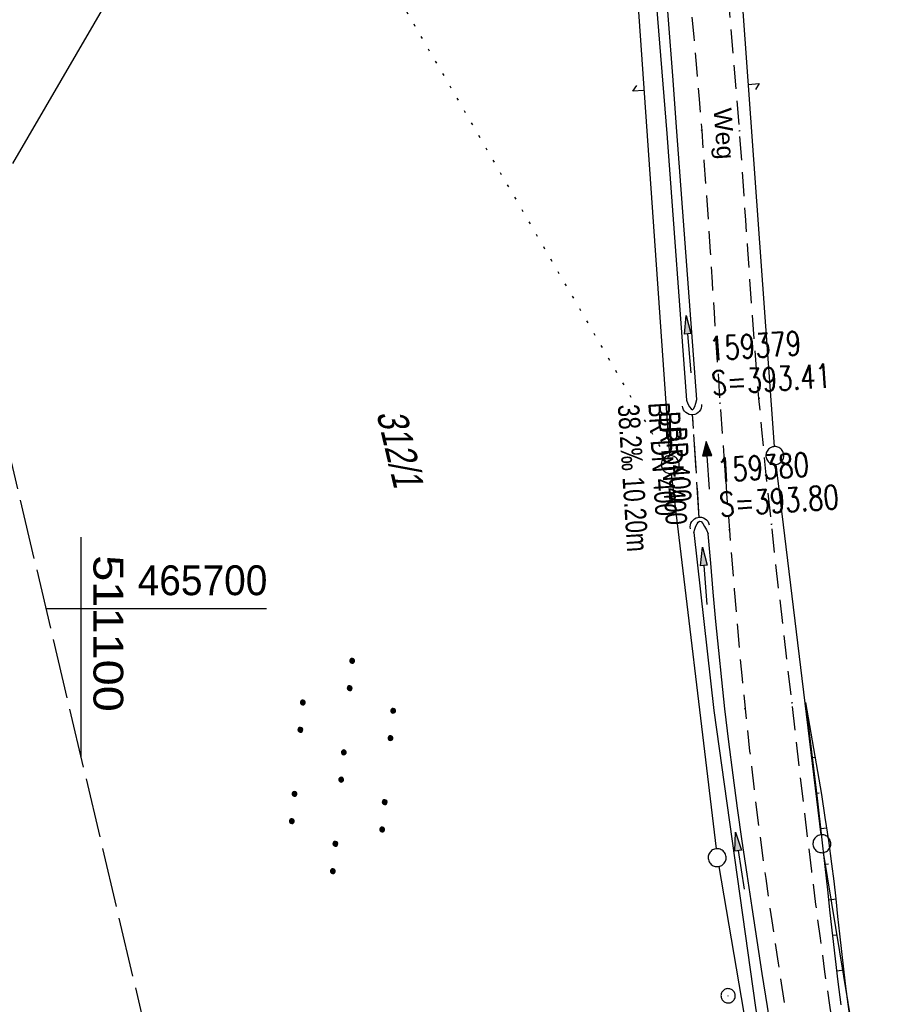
# Model space of a CAD drawing. Extents: x 510974 to 511465, y 465323 to 466289.
# Tile 14 of 43: x 511095 to 511168, y 465667 to 465749. Entities that reach past the tile are written whole.
import ezdxf

# ---------------------------------------------------------------- set-up
doc = ezdxf.new("R2010")
doc.units = 0
doc.header["$LTSCALE"] = 10
doc.header["$MEASUREMENT"] = 0
for name, pattern in [('AUSGEZOGEN', [0]), ('LT00', [0]), ('LT11', [0.3, 0.2, -0.1]), ('LT12', [0.4, 0.3, -0.1]), ('LT14', [0.6, 0.5, -0.1]), ('PUNKTX2_STR', [0.6, 0.1, -0.5]), ('STRICHLINIE2', [0.375, 0.25, -0.125])]:
    doc.linetypes.add(name, pattern=pattern)
doc.layers.get('0').update_dxf_attribs({"linetype": 'LT00'})
for name, color, linetype in [('--EK_FBR', 1, 'LT00'), ('--EK_Halt-Pfeil', 4, 'LT00'), ('--EK_Haltung', 7, 'STRICHLINIE2'), ('--EK_Haltung-Text', 140, 'LT00'), ('--EK_Schacht-Text', 5, 'LT00'), ('--EL_Halt-Pfeil', 4, 'LT00'), ('--EL_Haltung', 182, 'STRICHLINIE2'), ('--EL_Haltung-Text', 182, 'LT00'), ('DFK_FLUR_NR', 250, 'LT00'), ('DFK_GZPKT', 250, 'LT00'), ('DFK_KATASTER', 250, 'LT00'), ('DFK_NUTZUNG', 250, 'LT00'), ('DFK_NUTZUNGSGRENZE', 70, 'PUNKTX2_STR'), ('DFK_TOPO-SYM', 252, 'LT00'), ('DFK_VERMPKT', 252, 'LT00'), ('DL', 182, 'LT12'), ('DL_PFEIL', 201, 'LT00'), ('DL_TEXT', 182, 'LT00'), ('FELDWEG_TEXT', 1, 'Continuous'), ('PFEIL', 140, 'AUSGEZOGEN'), ('V102_BOESCH', 250, 'LT00'), ('V102_BOSCHUNG', 250, 'LT00'), ('V102_FELDWEG', 250, 'LT11'), ('V102_GRABEN', 250, 'LT00'), ('V102_RASTER', 250, 'LT00'), ('V102_UK_DURCH', 182, 'LT00')]:
    doc.layers.add(name, color=color, linetype=linetype)
doc.layers.add('-BLATT_102-RAND', color=7, linetype='LT14', plot=False)
doc.styles.add('Beschrift', font='ARIAL.TTF')
doc.styles.add('Haltungsbeschriftung', font='ARIAL.TTF', dxfattribs={"width": 0.75})
doc.styles.add('schachtbeschriftung', font='romans.shx', dxfattribs={"width": 0.75, "height": 2})
doc.styles.get("Standard").update_dxf_attribs({"font": 'ARIAL.TTF'})

# ---------------------------------------------------------------- blocks, each defined once
blk = doc.blocks.new('SYMB7050')
at = {"color": 0, "linetype": 'ByBlock'}
blk.add_lwpolyline([(0, 0), (0, 0.093), (0.046, 0.058)], dxfattribs=at)
blk = doc.blocks.new('SYMB7010')
at = {"color": 0, "linetype": 'ByBlock'}
for points in [[(-0.031408, 0.499213), (-0.093728, 0.49134), (-0.15457, 0.475719), (-0.212975, 0.452595), (-0.268021, 0.422333), (-0.31884, 0.385411), (-0.36463, 0.342411), (-0.40467, 0.29401), (-0.438329, 0.240973), (-0.465074, 0.184136), (-0.484486, 0.124395), (-0.496256, 0.062692), (-0.5002, 0)], [(-0.5002, 0), (-0.496256, -0.062692), (-0.484486, -0.124395), (-0.465075, -0.184136), (-0.438329, -0.240973), (-0.404671, -0.29401), (-0.36463, -0.342411), (-0.31884, -0.385411), (-0.268021, -0.422333), (-0.212975, -0.452595), (-0.154571, -0.475719), (-0.093728, -0.49134), (-0.031408, -0.499213), (0.031408, -0.499213)], [(0.5002, 0), (0.496256, 0.062692), (0.484485, 0.124395), (0.465074, 0.184136), (0.438329, 0.240973), (0.40467, 0.29401), (0.36463, 0.342411), (0.31884, 0.385411), (0.268021, 0.422333), (0.212975, 0.452595), (0.15457, 0.475719), (0.093728, 0.49134), (0.031408, 0.499213), (-0.031408, 0.499213)], [(0.031408, -0.499213), (0.093728, -0.491341), (0.15457, -0.475719), (0.212975, -0.452595), (0.268021, -0.422333), (0.31884, -0.385411), (0.36463, -0.342411), (0.404671, -0.294011), (0.438329, -0.240974), (0.465075, -0.184136), (0.484486, -0.124395), (0.496256, -0.062692), (0.500201, 0)]]:
    blk.add_lwpolyline(points, dxfattribs=at)
blk = doc.blocks.new('SYMB7301')
at = {"color": 0, "linetype": 'ByBlock'}
for p, q in [((-0.128693, 0), (0, 0.128693)), ((0, -0.128693), (-0.128693, 0)), ((0, 0.128693), (0.128693, 0)), ((0.128693, 0), (0, -0.128693)), ((0.000059, -0.009738), (0.000059, 0.009897)), ((-0.00901, -0.004339), (-0.002225, -0.009749))]:
    blk.add_line(p, q, dxfattribs=at)
for points in [[(-0.002225, 0.009749), (-0.00901, 0.004339), (-0.00901, -0.004339)], [(0.01, 0), (0.006235, 0.007818), (-0.002225, 0.009749)], [(-0.002225, -0.009749), (0.006235, -0.007818), (0.01, 0)]]:
    blk.add_lwpolyline(points, dxfattribs=at)
blk = doc.blocks.new('SYMB7110')
at = {"color": 0, "linetype": 'ByBlock'}
for p, q in [((-0.515, 0.392919), (-0.515, 0.367081)), ((-0.51, 0.362895), (-0.51, 0.397105)), ((-0.505, 0.399164), (-0.505, 0.360836)), ((-0.5, 0.360204), (-0.5, 0.399796)), ((-0.495, 0.399164), (-0.495, 0.360836)), ((-0.49, 0.362895), (-0.49, 0.397105)), ((-0.485, 0.392919), (-0.485, 0.367081)), ((-0.48, 0.379874), (-0.48, 0.380145)), ((-0.285, 0.392919), (-0.285, 0.367081)), ((-0.28, 0.362895), (-0.28, 0.397105)), ((-0.275, 0.399164), (-0.275, 0.360836)), ((-0.27, 0.360204), (-0.27, 0.399796)), ((-0.265, 0.399164), (-0.265, 0.360836)), ((-0.26, 0.362895), (-0.26, 0.397105)), ((-0.255, 0.392919), (-0.255, 0.367081)), ((-0.25, 0.379874), (-0.25, 0.380146)), ((0.255, 0.392919), (0.255, 0.367081)), ((0.26, 0.362895), (0.26, 0.397105)), ((0.265, 0.399164), (0.265, 0.360836)), ((0.27, 0.360204), (0.27, 0.399796)), ((0.275, 0.399164), (0.275, 0.360836)), ((0.28, 0.362895), (0.28, 0.397105)), ((0.285, 0.392919), (0.285, 0.367081)), ((0.29, 0.379874), (0.29, 0.380145)), ((0.485, 0.392919), (0.485, 0.367081)), ((0.49, 0.362895), (0.49, 0.397105)), ((0.495, 0.399164), (0.495, 0.360836)), ((0.5, 0.360204), (0.5, 0.399796)), ((0.505, 0.399164), (0.505, 0.360836)), ((0.51, 0.362895), (0.51, 0.397105)), ((0.515, 0.392919), (0.515, 0.367081)), ((0.52, 0.379874), (0.52, 0.380146)), ((-0.9, 0.012919), (-0.9, -0.012919)), ((-0.895, -0.017106), (-0.895, 0.017105)), ((-0.89, 0.019164), (-0.89, -0.019164)), ((-0.885, -0.019797), (-0.885, 0.019796)), ((-0.88, 0.019164), (-0.88, -0.019164)), ((-0.875, -0.017106), (-0.875, 0.017105)), ((-0.87, 0.012919), (-0.87, -0.012919)), ((-0.865, -0.000126), (-0.865, 0.000145)), ((-0.67, 0.012919), (-0.67, -0.012919)), ((-0.665, -0.017106), (-0.665, 0.017105)), ((-0.66, 0.019164), (-0.66, -0.019164)), ((-0.655, -0.019797), (-0.655, 0.019796)), ((-0.65, 0.019164), (-0.65, -0.019164)), ((-0.645, -0.017106), (-0.645, 0.017105)), ((-0.64, 0.012919), (-0.64, -0.012919)), ((-0.635, -0.000126), (-0.635, 0.000145)), ((-0.13, 0.012919), (-0.13, -0.012919)), ((-0.125, -0.017105), (-0.125, 0.017105)), ((-0.12, 0.019164), (-0.12, -0.019164)), ((-0.115, -0.019796), (-0.115, 0.019796)), ((-0.11, 0.019164), (-0.11, -0.019164)), ((-0.105, -0.017105), (-0.105, 0.017105)), ((-0.1, 0.012919), (-0.1, -0.012919)), ((-0.095, -0.000126), (-0.095, 0.000146)), ((0.1, 0.012919), (0.1, -0.012919)), ((0.105, -0.017105), (0.105, 0.017105)), ((0.11, 0.019164), (0.11, -0.019164)), ((0.115, -0.019796), (0.115, 0.019796)), ((0.12, 0.019164), (0.12, -0.019164)), ((0.125, -0.017105), (0.125, 0.017105)), ((0.13, 0.012919), (0.13, -0.012919)), ((0.135, -0.000126), (0.135, 0.000146)), ((0.64, 0.012919), (0.64, -0.012919)), ((0.645, -0.017105), (0.645, 0.017105)), ((0.65, 0.019164), (0.65, -0.019164)), ((0.655, -0.019796), (0.655, 0.019796)), ((0.66, 0.019164), (0.66, -0.019164)), ((0.665, -0.017105), (0.665, 0.017105)), ((0.67, 0.012919), (0.67, -0.012919)), ((0.675, -0.000126), (0.675, 0.000146)), ((0.87, 0.012919), (0.87, -0.012919)), ((0.875, -0.017105), (0.875, 0.017105)), ((0.88, 0.019164), (0.88, -0.019164)), ((0.885, -0.019796), (0.885, 0.019796)), ((0.89, 0.019164), (0.89, -0.019164)), ((0.895, -0.017105), (0.895, 0.017105)), ((0.9, 0.012919), (0.9, -0.012919)), ((0.905, -0.000126), (0.905, 0.000146)), ((-0.515, -0.367081), (-0.515, -0.392919)), ((-0.51, -0.397105), (-0.51, -0.362895)), ((-0.505, -0.360836), (-0.505, -0.399164)), ((-0.5, -0.399796), (-0.5, -0.360204)), ((-0.495, -0.360836), (-0.495, -0.399164)), ((-0.49, -0.397106), (-0.49, -0.362895)), ((-0.485, -0.367081), (-0.485, -0.392919)), ((-0.48, -0.380126), (-0.48, -0.379855)), ((-0.285, -0.367081), (-0.285, -0.392919)), ((-0.28, -0.397105), (-0.28, -0.362895)), ((-0.275, -0.360836), (-0.275, -0.399164)), ((-0.27, -0.399796), (-0.27, -0.360204)), ((-0.265, -0.360836), (-0.265, -0.399164)), ((-0.26, -0.397105), (-0.26, -0.362895)), ((-0.255, -0.367081), (-0.255, -0.392919)), ((-0.25, -0.380126), (-0.25, -0.379855)), ((0.255, -0.367081), (0.255, -0.392919)), ((0.26, -0.397105), (0.26, -0.362895)), ((0.265, -0.360836), (0.265, -0.399164)), ((0.27, -0.399796), (0.27, -0.360204)), ((0.275, -0.360836), (0.275, -0.399164)), ((0.28, -0.397105), (0.28, -0.362895)), ((0.285, -0.367081), (0.285, -0.392919)), ((0.29, -0.380126), (0.29, -0.379855)), ((0.485, -0.367081), (0.485, -0.392919)), ((0.49, -0.397105), (0.49, -0.362895)), ((0.495, -0.360836), (0.495, -0.399164)), ((0.5, -0.399796), (0.5, -0.360204)), ((0.505, -0.360836), (0.505, -0.399164)), ((0.51, -0.397105), (0.51, -0.362895)), ((0.515, -0.367081), (0.515, -0.392919)), ((0.52, -0.380126), (0.52, -0.379855))]:
    blk.add_line(p, q, dxfattribs=at)
for points in [[(-0.48, 0.38), (-0.481981, 0.388678), (-0.48753, 0.395637), (-0.49555, 0.399499), (-0.50445, 0.399499), (-0.51247, 0.395637), (-0.518019, 0.388678), (-0.52, 0.38), (-0.518019, 0.371322), (-0.51247, 0.364363), (-0.50445, 0.360501), (-0.49555, 0.360501), (-0.48753, 0.364363), (-0.481981, 0.371322), (-0.48, 0.38)], [(-0.25, 0.38), (-0.251981, 0.388678), (-0.25753, 0.395637), (-0.26555, 0.399499), (-0.27445, 0.399499), (-0.28247, 0.395637), (-0.288019, 0.388678), (-0.29, 0.38), (-0.288019, 0.371322), (-0.28247, 0.364363), (-0.27445, 0.360501), (-0.26555, 0.360501), (-0.25753, 0.364363), (-0.251981, 0.371322), (-0.25, 0.38)], [(0.29, 0.38), (0.288019, 0.388678), (0.28247, 0.395637), (0.27445, 0.399499), (0.26555, 0.399499), (0.25753, 0.395637), (0.251981, 0.388678), (0.25, 0.38), (0.251981, 0.371322), (0.25753, 0.364363), (0.26555, 0.360501), (0.27445, 0.360501), (0.28247, 0.364363), (0.288019, 0.371322), (0.29, 0.38)], [(0.52, 0.38), (0.518019, 0.388678), (0.51247, 0.395637), (0.50445, 0.399499), (0.495549, 0.399499), (0.48753, 0.395637), (0.481981, 0.388678), (0.48, 0.38), (0.481981, 0.371322), (0.48753, 0.364363), (0.495549, 0.360501), (0.50445, 0.360501), (0.51247, 0.364363), (0.518019, 0.371322), (0.52, 0.38)], [(-0.865, 0), (-0.866981, 0.008678), (-0.87253, 0.015637), (-0.88055, 0.019498), (-0.88945, 0.019498), (-0.89747, 0.015637), (-0.903019, 0.008678), (-0.905, 0)], [(-0.905, 0), (-0.903019, -0.008678), (-0.89747, -0.015637), (-0.88945, -0.019499), (-0.88055, -0.019499), (-0.87253, -0.015637), (-0.866981, -0.008678), (-0.865, 0)], [(-0.635, 0), (-0.636981, 0.008678), (-0.64253, 0.015637), (-0.65055, 0.019498), (-0.65945, 0.019498), (-0.66747, 0.015637), (-0.673019, 0.008678), (-0.675, 0)], [(-0.675, 0), (-0.673019, -0.008678), (-0.66747, -0.015637), (-0.65945, -0.019499), (-0.65055, -0.019499), (-0.64253, -0.015637), (-0.636981, -0.008678), (-0.635, 0)], [(-0.095, 0), (-0.096981, 0.008678), (-0.10253, 0.015637), (-0.11055, 0.019499), (-0.11945, 0.019499), (-0.12747, 0.015637), (-0.133019, 0.008678), (-0.135, 0)], [(-0.135, 0), (-0.133019, -0.008678), (-0.12747, -0.015637), (-0.11945, -0.019499), (-0.11055, -0.019499), (-0.10253, -0.015637), (-0.096981, -0.008678), (-0.095, 0)], [(0.135, 0), (0.133019, 0.008678), (0.12747, 0.015637), (0.11945, 0.019499), (0.11055, 0.019499), (0.10253, 0.015637), (0.096981, 0.008678), (0.095, 0)], [(0.095, 0), (0.096981, -0.008678), (0.10253, -0.015637), (0.11055, -0.019499), (0.11945, -0.019499), (0.12747, -0.015637), (0.133019, -0.008678), (0.135, 0)], [(0.675, 0), (0.673019, 0.008678), (0.66747, 0.015637), (0.65945, 0.019499), (0.65055, 0.019499), (0.64253, 0.015637), (0.636981, 0.008678), (0.635, 0)], [(0.635, 0), (0.636981, -0.008678), (0.64253, -0.015637), (0.65055, -0.019499), (0.65945, -0.019499), (0.66747, -0.015637), (0.673019, -0.008678), (0.675, 0)], [(0.905, 0), (0.903019, 0.008678), (0.89747, 0.015637), (0.88945, 0.019499), (0.88055, 0.019499), (0.87253, 0.015637), (0.866981, 0.008678), (0.865, 0)], [(0.865, 0), (0.866981, -0.008678), (0.87253, -0.015637), (0.88055, -0.019499), (0.88945, -0.019499), (0.89747, -0.015637), (0.903019, -0.008678), (0.905, 0)], [(-0.48, -0.38), (-0.481981, -0.371322), (-0.48753, -0.364363), (-0.49555, -0.360501), (-0.50445, -0.360501), (-0.51247, -0.364363), (-0.518019, -0.371322), (-0.52, -0.38), (-0.518019, -0.388678), (-0.51247, -0.395637), (-0.50445, -0.399499), (-0.49555, -0.399499), (-0.48753, -0.395637), (-0.481981, -0.388678), (-0.48, -0.38)], [(-0.25, -0.38), (-0.251981, -0.371322), (-0.25753, -0.364363), (-0.26555, -0.360501), (-0.27445, -0.360501), (-0.28247, -0.364363), (-0.288019, -0.371322), (-0.29, -0.38), (-0.288019, -0.388678), (-0.28247, -0.395637), (-0.27445, -0.399499), (-0.26555, -0.399499), (-0.25753, -0.395637), (-0.251981, -0.388678), (-0.25, -0.38)], [(0.29, -0.38), (0.288019, -0.371322), (0.28247, -0.364363), (0.27445, -0.360501), (0.26555, -0.360501), (0.25753, -0.364363), (0.251981, -0.371322), (0.25, -0.38), (0.251981, -0.388678), (0.25753, -0.395637), (0.26555, -0.399499), (0.27445, -0.399499), (0.28247, -0.395637), (0.288019, -0.388678), (0.29, -0.38)], [(0.52, -0.38), (0.518019, -0.371322), (0.51247, -0.364363), (0.50445, -0.360501), (0.495549, -0.360501), (0.48753, -0.364363), (0.481981, -0.371322), (0.48, -0.38), (0.481981, -0.388678), (0.48753, -0.395637), (0.495549, -0.399499), (0.50445, -0.399499), (0.51247, -0.395637), (0.518019, -0.388678), (0.52, -0.38)]]:
    blk.add_lwpolyline(points, dxfattribs=at)
blk = doc.blocks.new('Pfreil3')
at = {"layer": 'PFEIL'}
blk.add_hatch(color=256, dxfattribs=at).paths.add_polyline_path([(-1.549, 0.273), (-1.549, -0.273), (0, 0)])
for p, q in [((-1.549, 0), (-4.831, 0)), ((-1.549, -0.273), (-1.549, 0.273)), ((-1.549, 0.273), (0, 0)), ((0, 0), (-1.549, -0.273))]:
    blk.add_line(p, q, dxfattribs=at)
blk = doc.blocks.new('SYMB0011')
at = {"color": 0, "linetype": 'ByBlock'}
for p, q in [((0.5, 0), (-0.5, 0)), ((0, 0.5), (0, -0.5))]:
    blk.add_line(p, q, dxfattribs=at)
blk = doc.blocks.new('SYMB1107')
at = {"color": 0, "linetype": 'ByBlock'}
for points in [[(-0.2, 0), (-0.196157, 0.039018), (-0.184776, 0.076537), (-0.166294, 0.111114), (-0.141421, 0.141421), (-0.111114, 0.166294), (-0.076537, 0.184776), (-0.039018, 0.196157), (0, 0.2)], [(0, 0.2), (0.039018, 0.196157), (0.076537, 0.184776), (0.111114, 0.166294), (0.141421, 0.141421), (0.166294, 0.111114), (0.184776, 0.076537), (0.196157, 0.039018), (0.2, 0)]]:
    blk.add_lwpolyline(points, dxfattribs=at)
blk = doc.blocks.new('SYMB0070')
at = {"color": 0, "linetype": 'ByBlock'}
for p, q in [((-0.5, 0), (0.2, 0)), ((0.5, 0), (0.2, 0.1)), ((0.2, 0.1), (0.2, 0)), ((0.468, 0), (0.21, 0.086)), ((0.21, 0.086), (0.21, -0.086)), ((0.21, -0.086), (0.468, 0)), ((0.22, -0.072), (0.437, 0)), ((0.23, -0.058), (0.405, 0)), ((0.24, -0.045), (0.374, 0)), ((0.342, 0), (0.25, 0.031)), ((0.25, 0.031), (0.25, -0.031)), ((0.25, -0.031), (0.342, 0)), ((0.26, -0.017), (0.31, 0)), ((0.27, -0.003), (0.279, 0))]:
    blk.add_line(p, q, dxfattribs=at)
for points in [[(0.2, 0), (0.2, -0.1), (0.5, 0)], [(0.437, 0), (0.22, 0.072), (0.22, -0.072)], [(0.405, 0), (0.23, 0.058), (0.23, -0.058)], [(0.374, 0), (0.24, 0.045), (0.24, -0.045)], [(0.31, 0), (0.26, 0.017), (0.26, -0.017)], [(0.279, 0), (0.27, 0.003), (0.27, -0.003)]]:
    blk.add_lwpolyline(points, dxfattribs=at)

msp = doc.modelspace()

# ---------------------------------------------------------------- linework, layer by layer
at = {"layer": '--EK_FBR', "linetype": 'LT11', "flags": 128}
for points in [[(511177.578, 465574.193), (511177.322, 465576.676), (511177.064, 465579.159), (511176.799, 465581.641), (511176.525, 465584.122), (511176.239, 465586.601), (511175.939, 465589.078), (511175.62, 465591.552), (511175.281, 465594.024), (511174.922, 465596.464), (511174.544, 465598.901), (511174.147, 465601.336), (511173.736, 465603.769), (511173.313, 465606.2), (511172.881, 465608.629), (511172.442, 465611.058), (511172.001, 465613.486), (511171.559, 465615.914), (511171.119, 465618.342), (511170.493, 465621.847), (511169.876, 465625.353), (511169.264, 465628.86), (511168.656, 465632.367), (511168.049, 465635.874), (511167.439, 465639.381), (511166.826, 465642.887), (511166.358, 465645.537), (511165.889, 465648.187), (511165.421, 465650.838), (511164.958, 465653.488), (511164.501, 465656.14), (511164.054, 465658.794), (511163.618, 465661.449), (511163.197, 465664.106), (511162.794, 465666.766), (511162.39, 465669.573), (511162.005, 465672.382), (511161.637, 465675.195), (511161.283, 465678.009), (511160.94, 465680.824), (511160.606, 465683.641), (511160.277, 465686.459), (511159.951, 465689.277), (511159.625, 465692.095), (511159.277, 465695.09), (511158.928, 465698.084), (511158.582, 465701.079), (511158.241, 465704.074), (511157.908, 465707.07), (511157.625, 465709.708), (511157.352, 465712.346), (511157.094, 465714.986), (511156.853, 465717.628), (511156.643, 465720.117), (511156.449, 465722.607), (511156.265, 465725.098), (511156.09, 465727.589), (511155.92, 465730.081), (511155.752, 465732.574), (511155.582, 465735.066), (511155.408, 465737.558), (511155.226, 465740.049), (511154.995, 465743.03), (511154.751, 465746.01), (511154.498, 465748.989), (511154.237, 465751.967), (511153.973, 465754.946), (511153.708, 465757.924), (511153.445, 465760.903), (511153.187, 465763.882), (511152.872, 465767.646), (511152.573, 465771.411), (511152.289, 465775.177), (511152.024, 465778.944), (511151.779, 465782.712), (511151.556, 465786.482), (511151.357, 465790.253), (511151.183, 465794.025), (511151.055, 465797.256), (511150.945, 465800.489), (511150.851, 465803.722), (511150.77, 465806.955), (511150.701, 465810.189), (511150.64, 465813.423), (511150.587, 465816.657), (511150.538, 465819.891), (511150.497, 465822.758), (511150.456, 465825.624), (511150.412, 465828.491), (511150.363, 465831.357), (511150.306, 465834.223), (511150.239, 465837.089), (511150.16, 465839.954), (511150.066, 465842.819), (511149.954, 465845.684), (511149.742, 465850.149), (511149.48, 465854.611), (511149.167, 465859.07), (511148.802, 465863.526), (511148.383, 465867.976), (511147.908, 465872.419), (511147.375, 465876.856), (511147.023, 465879.555), (511146.652, 465882.252), (511146.266, 465884.946), (511145.868, 465887.639), (511145.461, 465890.331), (511145.05, 465893.022), (511144.636, 465895.713), (511144.224, 465898.405), (511143.817, 465901.097), (511143.418, 465903.79), (511142.982, 465906.829), (511142.562, 465909.87), (511142.162, 465912.914), (511141.782, 465915.96), (511141.426, 465919.009), (511141.094, 465922.06), (511140.791, 465925.114), (511140.516, 465928.171), (511140.143, 465933.063), (511139.851, 465937.96), (511139.641, 465942.861), (511139.514, 465947.764), (511139.483, 465950.019), (511139.466, 465952.274), (511139.462, 465954.53), (511139.466, 465956.785), (511139.477, 465959.041), (511139.491, 465961.296), (511139.511, 465964.195), (511139.528, 465967.095), (511139.541, 465969.994), (511139.546, 465972.893), (511139.54, 465975.792), (511139.52, 465978.691), (511139.484, 465981.589), (511139.428, 465984.487), (511139.349, 465987.384), (511139.199, 465991.415), (511139, 465995.444), (511138.754, 465999.472), (511138.462, 466003.496), (511138.126, 466007.518), (511137.747, 466011.537), (511137.326, 466015.551), (511136.772, 466020.316), (511136.16, 466025.074), (511135.488, 466029.823), (511134.754, 466034.563), (511133.957, 466039.293), (511133.097, 466044.011), (511132.171, 466048.716), (511131.178, 466053.407), (511130.231, 466057.595), (511129.231, 466061.771), (511128.178, 466065.933), (511127.073, 466070.083), (511125.918, 466074.218), (511124.713, 466078.339), (511123.025, 466083.829), (511121.25, 466089.29), (511119.389, 466094.724), (511117.443, 466100.128), (511116.689, 466102.15), (511115.919, 466104.167), (511115.13, 466106.176), (511114.317, 466108.176), (511113.478, 466110.164), (511112.341, 466112.734), (511111.154, 466115.282), (511109.921, 466117.809), (511108.644, 466120.315), (511107.326, 466122.8), (511105.969, 466125.266), (511104.575, 466127.712), (511103.148, 466130.138), (511101.69, 466132.546), (511100.203, 466134.936), (511098.764, 466137.195), (511097.303, 466139.439), (511095.823, 466141.67), (511094.326, 466143.889), (511092.815, 466146.098), (511091.292, 466148.299), (511089.759, 466150.493), (511088.218, 466152.681), (511086.671, 466154.865), (511085.121, 466157.047), (511083.57, 466159.228), (511081.005, 466162.839), (511078.441, 466166.451), (511075.877, 466170.063), (511073.311, 466173.673), (511070.74, 466177.281), (511069.309, 466179.287), (511067.878, 466181.294), (511066.45, 466183.302), (511065.027, 466185.314), (511063.612, 466187.332), (511062.208, 466189.357), (511060.817, 466191.39), (511059.44, 466193.434), (511058.082, 466195.489), (511056.743, 466197.558), (511055.469, 466199.575), (511054.219, 466201.606), (511052.996, 466203.654), (511051.802, 466205.718), (511050.64, 466207.801), (511049.513, 466209.902), (511048.423, 466212.024), (511047.117, 466214.704), (511045.874, 466217.415), (511044.692, 466220.154), (511043.573, 466222.92), (511042.515, 466225.71), (511041.518, 466228.522), (511040.583, 466231.354), (511039.78, 466233.958), (511039.025, 466236.576), (511038.559, 466238.302)], [(511035.113, 466237.488), (511035.724, 466235.103), (511036.387, 466232.683), (511037.094, 466230.275), (511038.024, 466227.34), (511039.024, 466224.428), (511040.094, 466221.539), (511041.234, 466218.677), (511042.444, 466215.844), (511043.724, 466213.043), (511045.073, 466210.276), (511046.186, 466208.117), (511047.339, 466205.98), (511048.528, 466203.863), (511049.75, 466201.764), (511051.002, 466199.683), (511052.28, 466197.618), (511053.581, 466195.568), (511054.94, 466193.472), (511056.318, 466191.389), (511057.712, 466189.317), (511059.121, 466187.256), (511060.542, 466185.202), (511061.973, 466183.155), (511063.412, 466181.114), (511064.857, 466179.077), (511066.305, 466177.042), (511067.755, 466175.008), (511070.296, 466171.44), (511072.837, 466167.873), (511075.379, 466164.306), (511077.924, 466160.741), (511080.473, 466157.179), (511082.031, 466155.008), (511083.588, 466152.837), (511085.142, 466150.663), (511086.691, 466148.487), (511088.233, 466146.304), (511089.764, 466144.115), (511091.284, 466141.917), (511092.788, 466139.709), (511094.274, 466137.489), (511095.741, 466135.254), (511097.185, 466133.005), (511098.803, 466130.417), (511100.386, 466127.806), (511101.931, 466125.171), (511103.434, 466122.514), (511104.893, 466119.832), (511106.304, 466117.126), (511107.666, 466114.396), (511108.974, 466111.64), (511110.226, 466108.859), (511111.248, 466106.466), (511112.229, 466104.056), (511113.173, 466101.631), (511114.08, 466099.192), (511114.938, 466096.789), (511115.766, 466094.377), (511116.568, 466091.955), (511117.347, 466089.525), (511118.106, 466087.088), (511118.848, 466084.646), (511119.576, 466082.198), (511120.292, 466079.747), (511121.001, 466077.293), (511121.699, 466074.85), (511122.389, 466072.404), (511123.066, 466069.955), (511123.727, 466067.502), (511124.369, 466065.044), (511124.986, 466062.582), (511125.577, 466060.113), (511126.137, 466057.638), (511126.662, 466055.156), (511127.15, 466052.666), (511127.389, 466051.358), (511127.621, 466050.048), (511127.849, 466048.737), (511128.076, 466047.426), (511128.307, 466046.116), (511128.639, 466044.3), (511128.979, 466042.486), (511129.326, 466040.673), (511129.674, 466038.86), (511130.019, 466037.046), (511130.599, 466033.914), (511131.156, 466030.777), (511131.687, 466027.636), (511132.189, 466024.49), (511132.659, 466021.339), (511133.095, 466018.184), (511133.494, 466015.023), (511133.938, 466011.048), (511134.321, 466007.067), (511134.645, 466003.079), (511134.912, 465999.087), (511135.122, 465995.091), (511135.28, 465991.094), (511135.385, 465987.095), (511135.427, 465984.522), (511135.452, 465981.949), (511135.463, 465979.376), (511135.463, 465976.804), (511135.455, 465974.231), (511135.444, 465971.658), (511135.432, 465969.085), (511135.423, 465966.513), (511135.42, 465963.94), (511135.426, 465961.368), (511135.453, 465957.913), (511135.501, 465954.458), (511135.568, 465951.004), (511135.652, 465947.549), (511135.722, 465945.094), (511135.801, 465942.639), (511135.893, 465940.184), (511136, 465937.731), (511136.123, 465935.278), (511136.266, 465932.827), (511136.43, 465930.377), (511136.618, 465927.93), (511136.858, 465925.19), (511137.128, 465922.453), (511137.426, 465919.719), (511137.748, 465916.987), (511138.091, 465914.257), (511138.454, 465911.529), (511138.832, 465908.803), (511139.225, 465906.078), (511139.627, 465903.355), (511140.033, 465900.671), (511140.442, 465897.987), (511140.853, 465895.304), (511141.262, 465892.621), (511141.666, 465889.937), (511142.062, 465887.253), (511142.447, 465884.567), (511142.816, 465881.879), (511143.168, 465879.19), (511143.499, 465876.498), (511143.852, 465873.38), (511144.175, 465870.259), (511144.471, 465867.135), (511144.74, 465864.008), (511144.987, 465860.878), (511145.213, 465857.747), (511145.421, 465854.613), (511145.612, 465851.479), (511145.789, 465848.344), (511145.955, 465845.208), (511146.263, 465838.857), (511146.533, 465832.505), (511146.767, 465826.153), (511146.963, 465819.799), (511147.041, 465816.917), (511147.114, 465814.034), (511147.185, 465811.152), (511147.257, 465808.27), (511147.333, 465805.387), (511147.416, 465802.506), (511147.508, 465799.624), (511147.613, 465796.743), (511147.733, 465793.863), (511147.917, 465790.076), (511148.13, 465786.291), (511148.371, 465782.507), (511148.636, 465778.725), (511148.923, 465774.944), (511149.231, 465771.164), (511149.557, 465767.386), (511149.899, 465763.61), (511150.143, 465760.997), (511150.392, 465758.385), (511150.642, 465755.773), (511150.892, 465753.161), (511151.139, 465750.549), (511151.381, 465747.937), (511151.615, 465745.324), (511151.839, 465742.711), (511152.051, 465740.096), (511152.244, 465737.556), (511152.425, 465735.015), (511152.598, 465732.473), (511152.764, 465729.93), (511152.926, 465727.388), (511153.087, 465724.845), (511153.25, 465722.302), (511153.416, 465719.759), (511153.588, 465717.217), (511153.776, 465714.561), (511153.972, 465711.905), (511154.174, 465709.25), (511154.381, 465706.595), (511154.578, 465704.099), (511154.78, 465701.602), (511154.99, 465699.107), (511155.21, 465696.612), (511155.442, 465694.119), (511155.689, 465691.627), (511156.073, 465688.063), (511156.492, 465684.502), (511156.941, 465680.945), (511157.42, 465677.392), (511157.926, 465673.842), (511158.457, 465670.295), (511159.01, 465666.753), (511159.592, 465663.155), (511160.192, 465659.56), (511160.808, 465655.968), (511161.437, 465652.379), (511161.774, 465650.482), (511162.118, 465648.587), (511162.473, 465646.695), (511162.841, 465644.804), (511163.049, 465643.774), (511163.257, 465642.744), (511163.802, 465639.981), (511164.326, 465637.213), (511164.833, 465634.443), (511165.324, 465631.67), (511165.804, 465628.894), (511166.275, 465626.117), (511166.74, 465623.339), (511167.202, 465620.56), (511167.665, 465617.781), (511168.244, 465614.318), (511168.826, 465610.856), (511169.408, 465607.394), (511169.987, 465603.931), (511170.561, 465600.468), (511171.127, 465597.003), (511171.684, 465593.537), (511172.197, 465590.269), (511172.701, 465586.999), (511173.198, 465583.728), (511173.689, 465580.456), (511174.177, 465577.184), (511174.662, 465573.911)]]:
    msp.add_lwpolyline(points, dxfattribs=at)
at = {"layer": '--EK_Haltung'}
msp.add_line((511151.849, 465707.625), (511151.286, 465716.308), dxfattribs=at)
at = {"layer": '--EL_Haltung'}
msp.add_line((511151.849, 465707.625), (511151.286, 465716.308), dxfattribs=at)
at = {"layer": '-BLATT_102-RAND'}
msp.add_lwpolyline([(510973.581, 466222.961), (511186.126, 465322.711), (511465.446, 465388.657), (511252.902, 466288.907), (510973.581, 466222.961)], dxfattribs=at)
at = {"layer": 'DFK_KATASTER'}
for p, q in [((511142.143, 465815.632), (511149.358, 465712.838)), ((511152.064, 465797.522), (511158.136, 465713.588)), ((511094.268, 465737.328), (511103.762, 465753.602)), ((511158.28, 465712.095), (511162.04, 465681.044)), ((511149.499, 465711.345), (511153.261, 465679.875)), ((511162.251, 465679.56), (511166.94, 465650.81)), ((511153.477, 465678.391), (511158.463, 465649.299))]:
    msp.add_line(p, q, dxfattribs=at)
at = {"layer": 'DFK_NUTZUNGSGRENZE', "ltscale": 0.2}
msp.add_line((511118.838, 465764.572), (511149.033, 465712.738), dxfattribs=at)
at = {"layer": 'DL'}
msp.add_line((511151.849, 465707.625), (511151.286, 465716.308), dxfattribs=at)
at = {"layer": 'V102_BOESCH'}
for points in [[(511164.614, 465664.88), (511164.332, 465666.857), (511164.142, 465668.324), (511163.967, 465669.794), (511163.801, 465671.266), (511163.641, 465672.738), (511163.482, 465674.21), (511163.319, 465675.683), (511163.149, 465677.154), (511162.968, 465678.623), (511162.706, 465680.559), (511162.42, 465682.492), (511162.115, 465684.422), (511161.794, 465686.349), (511161.461, 465688.275), (511161.12, 465690.2), (511160.776, 465692.125)], [(511163.738, 465666.787), (511163.494, 465668.715), (511163.265, 465670.646), (511163.048, 465672.578), (511162.837, 465674.511), (511162.628, 465676.445), (511162.417, 465678.378), (511162.105, 465681.13), (511161.783, 465683.88), (511161.452, 465686.629), (511161.115, 465689.377), (511160.776, 465692.125)]]:
    msp.add_lwpolyline(points, dxfattribs=at)
at = {"layer": 'V102_BOSCHUNG'}
for p, q in [((511160.976, 465690.503), (511161.02, 465690.508)), ((511161.342, 465687.525), (511161.587, 465687.555)), ((511161.703, 465684.547), (511161.895, 465684.57)), ((511162.054, 465681.568), (511162.551, 465681.627)), ((511162.393, 465678.589), (511162.679, 465678.621)), ((511162.718, 465675.607), (511163.32, 465675.675)), ((511163.043, 465672.625), (511163.344, 465672.659)), ((511163.383, 465669.64), (511163.976, 465669.716))]:
    msp.add_line(p, q, dxfattribs=at)
at = {"layer": 'V102_FELDWEG', "flags": 128}
for points in [[(511177.578, 465574.193), (511177.322, 465576.676), (511177.064, 465579.159), (511176.799, 465581.641), (511176.525, 465584.122), (511176.239, 465586.601), (511175.939, 465589.078), (511175.62, 465591.552), (511175.281, 465594.024), (511174.922, 465596.464), (511174.544, 465598.901), (511174.147, 465601.336), (511173.736, 465603.769), (511173.313, 465606.2), (511172.881, 465608.629), (511172.442, 465611.058), (511172.001, 465613.486), (511171.559, 465615.914), (511171.119, 465618.342), (511170.493, 465621.847), (511169.876, 465625.353), (511169.264, 465628.86), (511168.656, 465632.367), (511168.049, 465635.874), (511167.439, 465639.381), (511166.826, 465642.887), (511166.358, 465645.537), (511165.889, 465648.187), (511165.421, 465650.838), (511164.958, 465653.488), (511164.501, 465656.14), (511164.054, 465658.794), (511163.618, 465661.449), (511163.197, 465664.106), (511162.794, 465666.766), (511162.39, 465669.573), (511162.005, 465672.382), (511161.637, 465675.195), (511161.283, 465678.009), (511160.94, 465680.824), (511160.606, 465683.641), (511160.277, 465686.459), (511159.951, 465689.277), (511159.625, 465692.095), (511159.277, 465695.09), (511158.928, 465698.084), (511158.582, 465701.079), (511158.241, 465704.074), (511157.908, 465707.07), (511157.625, 465709.708), (511157.352, 465712.346), (511157.094, 465714.986), (511156.853, 465717.628), (511156.643, 465720.117), (511156.449, 465722.607), (511156.265, 465725.098), (511156.09, 465727.589), (511155.92, 465730.081), (511155.752, 465732.574), (511155.582, 465735.066), (511155.408, 465737.558), (511155.226, 465740.049), (511154.995, 465743.03), (511154.751, 465746.01), (511154.498, 465748.989), (511154.237, 465751.967), (511153.973, 465754.946), (511153.708, 465757.924), (511153.445, 465760.903), (511153.187, 465763.882), (511152.872, 465767.646), (511152.573, 465771.411), (511152.289, 465775.177), (511152.024, 465778.944), (511151.779, 465782.712), (511151.556, 465786.482), (511151.357, 465790.253), (511151.183, 465794.025), (511151.055, 465797.256), (511150.945, 465800.489), (511150.851, 465803.722), (511150.77, 465806.955), (511150.701, 465810.189), (511150.64, 465813.423), (511150.587, 465816.657), (511150.538, 465819.891), (511150.497, 465822.758), (511150.456, 465825.624), (511150.412, 465828.491), (511150.363, 465831.357), (511150.306, 465834.223), (511150.239, 465837.089), (511150.16, 465839.954), (511150.066, 465842.819), (511149.954, 465845.684), (511149.742, 465850.149), (511149.48, 465854.611), (511149.167, 465859.07), (511148.802, 465863.526), (511148.383, 465867.976), (511147.908, 465872.419), (511147.375, 465876.856), (511147.023, 465879.555), (511146.652, 465882.252), (511146.266, 465884.946), (511145.868, 465887.639), (511145.461, 465890.331), (511145.05, 465893.022), (511144.636, 465895.713), (511144.224, 465898.405), (511143.817, 465901.097), (511143.418, 465903.79), (511142.982, 465906.829), (511142.562, 465909.87), (511142.162, 465912.914), (511141.782, 465915.96), (511141.426, 465919.009), (511141.094, 465922.06), (511140.791, 465925.114), (511140.516, 465928.171), (511140.143, 465933.063), (511139.851, 465937.96), (511139.641, 465942.861), (511139.514, 465947.764), (511139.483, 465950.019), (511139.466, 465952.274), (511139.462, 465954.53), (511139.466, 465956.785), (511139.477, 465959.041), (511139.491, 465961.296), (511139.511, 465964.195), (511139.528, 465967.095), (511139.541, 465969.994), (511139.546, 465972.893), (511139.54, 465975.792), (511139.52, 465978.691), (511139.484, 465981.589), (511139.428, 465984.487), (511139.349, 465987.384), (511139.199, 465991.415), (511139, 465995.444), (511138.754, 465999.472), (511138.462, 466003.496), (511138.126, 466007.518), (511137.747, 466011.537), (511137.326, 466015.551), (511136.772, 466020.316), (511136.16, 466025.074), (511135.488, 466029.823), (511134.754, 466034.563), (511133.957, 466039.293), (511133.097, 466044.011), (511132.171, 466048.716), (511131.178, 466053.407), (511130.231, 466057.595), (511129.231, 466061.771), (511128.178, 466065.933), (511127.073, 466070.083), (511125.918, 466074.218), (511124.713, 466078.339), (511123.025, 466083.829), (511121.25, 466089.29), (511119.389, 466094.724), (511117.443, 466100.128), (511116.689, 466102.15), (511115.919, 466104.167), (511115.13, 466106.176), (511114.317, 466108.176), (511113.478, 466110.164), (511112.341, 466112.734), (511111.154, 466115.282), (511109.921, 466117.809), (511108.644, 466120.315), (511107.326, 466122.8), (511105.969, 466125.266), (511104.575, 466127.712), (511103.148, 466130.138), (511101.69, 466132.546), (511100.203, 466134.936), (511098.764, 466137.195), (511097.303, 466139.439), (511095.823, 466141.67), (511094.326, 466143.889), (511092.815, 466146.098), (511091.292, 466148.299), (511089.759, 466150.493), (511088.218, 466152.681), (511086.671, 466154.865), (511085.121, 466157.047), (511083.57, 466159.228), (511081.005, 466162.839), (511078.441, 466166.451), (511075.877, 466170.063), (511073.311, 466173.673), (511070.74, 466177.281), (511069.309, 466179.287), (511067.878, 466181.294), (511066.45, 466183.302), (511065.027, 466185.314), (511063.612, 466187.332), (511062.208, 466189.357), (511060.817, 466191.39), (511059.44, 466193.434), (511058.082, 466195.489), (511056.743, 466197.558), (511055.469, 466199.575), (511054.219, 466201.606), (511052.996, 466203.654), (511051.802, 466205.718), (511050.64, 466207.801), (511049.513, 466209.902), (511048.423, 466212.024), (511047.117, 466214.704), (511045.874, 466217.415), (511044.692, 466220.154), (511043.573, 466222.92), (511042.515, 466225.71), (511041.518, 466228.522), (511040.583, 466231.354), (511039.78, 466233.958), (511039.025, 466236.576), (511038.559, 466238.302)], [(511035.113, 466237.488), (511035.724, 466235.103), (511036.387, 466232.683), (511037.094, 466230.275), (511038.024, 466227.34), (511039.024, 466224.428), (511040.094, 466221.539), (511041.234, 466218.677), (511042.444, 466215.844), (511043.724, 466213.043), (511045.073, 466210.276), (511046.186, 466208.117), (511047.339, 466205.98), (511048.528, 466203.863), (511049.75, 466201.764), (511051.002, 466199.683), (511052.28, 466197.618), (511053.581, 466195.568), (511054.94, 466193.472), (511056.318, 466191.389), (511057.712, 466189.317), (511059.121, 466187.256), (511060.542, 466185.202), (511061.973, 466183.155), (511063.412, 466181.114), (511064.857, 466179.077), (511066.305, 466177.042), (511067.755, 466175.008), (511070.296, 466171.44), (511072.837, 466167.873), (511075.379, 466164.306), (511077.924, 466160.741), (511080.473, 466157.179), (511082.031, 466155.008), (511083.588, 466152.837), (511085.142, 466150.663), (511086.691, 466148.487), (511088.233, 466146.304), (511089.764, 466144.115), (511091.284, 466141.917), (511092.788, 466139.709), (511094.274, 466137.489), (511095.741, 466135.254), (511097.185, 466133.005), (511098.803, 466130.417), (511100.386, 466127.806), (511101.931, 466125.171), (511103.434, 466122.514), (511104.893, 466119.832), (511106.304, 466117.126), (511107.666, 466114.396), (511108.974, 466111.64), (511110.226, 466108.859), (511111.248, 466106.466), (511112.229, 466104.056), (511113.173, 466101.631), (511114.08, 466099.192), (511114.938, 466096.789), (511115.766, 466094.377), (511116.568, 466091.955), (511117.347, 466089.525), (511118.106, 466087.088), (511118.848, 466084.646), (511119.576, 466082.198), (511120.292, 466079.747), (511121.001, 466077.293), (511121.699, 466074.85), (511122.389, 466072.404), (511123.066, 466069.955), (511123.727, 466067.502), (511124.369, 466065.044), (511124.986, 466062.582), (511125.577, 466060.113), (511126.137, 466057.638), (511126.662, 466055.156), (511127.15, 466052.666), (511127.389, 466051.358), (511127.621, 466050.048), (511127.849, 466048.737), (511128.076, 466047.426), (511128.307, 466046.116), (511128.639, 466044.3), (511128.979, 466042.486), (511129.326, 466040.673), (511129.674, 466038.86), (511130.019, 466037.046), (511130.599, 466033.914), (511131.156, 466030.777), (511131.687, 466027.636), (511132.189, 466024.49), (511132.659, 466021.339), (511133.095, 466018.184), (511133.494, 466015.023), (511133.938, 466011.048), (511134.321, 466007.067), (511134.645, 466003.079), (511134.912, 465999.087), (511135.122, 465995.091), (511135.28, 465991.094), (511135.385, 465987.095), (511135.427, 465984.522), (511135.452, 465981.949), (511135.463, 465979.376), (511135.463, 465976.804), (511135.455, 465974.231), (511135.444, 465971.658), (511135.432, 465969.085), (511135.423, 465966.513), (511135.42, 465963.94), (511135.426, 465961.368), (511135.453, 465957.913), (511135.501, 465954.458), (511135.568, 465951.004), (511135.652, 465947.549), (511135.722, 465945.094), (511135.801, 465942.639), (511135.893, 465940.184), (511136, 465937.731), (511136.123, 465935.278), (511136.266, 465932.827), (511136.43, 465930.377), (511136.618, 465927.93), (511136.858, 465925.19), (511137.128, 465922.453), (511137.426, 465919.719), (511137.748, 465916.987), (511138.091, 465914.257), (511138.454, 465911.529), (511138.832, 465908.803), (511139.225, 465906.078), (511139.627, 465903.355), (511140.033, 465900.671), (511140.442, 465897.987), (511140.853, 465895.304), (511141.262, 465892.621), (511141.666, 465889.937), (511142.062, 465887.253), (511142.447, 465884.567), (511142.816, 465881.879), (511143.168, 465879.19), (511143.499, 465876.498), (511143.852, 465873.38), (511144.175, 465870.259), (511144.471, 465867.135), (511144.74, 465864.008), (511144.987, 465860.878), (511145.213, 465857.747), (511145.421, 465854.613), (511145.612, 465851.479), (511145.789, 465848.344), (511145.955, 465845.208), (511146.263, 465838.857), (511146.533, 465832.505), (511146.767, 465826.153), (511146.963, 465819.799), (511147.041, 465816.917), (511147.114, 465814.034), (511147.185, 465811.152), (511147.257, 465808.27), (511147.333, 465805.387), (511147.416, 465802.506), (511147.508, 465799.624), (511147.613, 465796.743), (511147.733, 465793.863), (511147.917, 465790.076), (511148.13, 465786.291), (511148.371, 465782.507), (511148.636, 465778.725), (511148.923, 465774.944), (511149.231, 465771.164), (511149.557, 465767.386), (511149.899, 465763.61), (511150.143, 465760.997), (511150.392, 465758.385), (511150.642, 465755.773), (511150.892, 465753.161), (511151.139, 465750.549), (511151.381, 465747.937), (511151.615, 465745.324), (511151.839, 465742.711), (511152.051, 465740.096), (511152.244, 465737.556), (511152.425, 465735.015), (511152.598, 465732.473), (511152.764, 465729.93), (511152.926, 465727.388), (511153.087, 465724.845), (511153.25, 465722.302), (511153.416, 465719.759), (511153.588, 465717.217), (511153.776, 465714.561), (511153.972, 465711.905), (511154.174, 465709.25), (511154.381, 465706.595), (511154.578, 465704.099), (511154.78, 465701.602), (511154.99, 465699.107), (511155.21, 465696.612), (511155.442, 465694.119), (511155.689, 465691.627), (511156.073, 465688.063), (511156.492, 465684.502), (511156.941, 465680.945), (511157.42, 465677.392), (511157.926, 465673.842), (511158.457, 465670.295), (511159.01, 465666.753), (511159.592, 465663.155), (511160.192, 465659.56), (511160.808, 465655.968), (511161.437, 465652.379), (511161.774, 465650.482), (511162.118, 465648.587), (511162.473, 465646.695), (511162.841, 465644.804), (511163.049, 465643.774), (511163.257, 465642.744), (511163.802, 465639.981), (511164.326, 465637.213), (511164.833, 465634.443), (511165.324, 465631.67), (511165.804, 465628.894), (511166.275, 465626.117), (511166.74, 465623.339), (511167.202, 465620.56), (511167.665, 465617.781), (511168.244, 465614.318), (511168.826, 465610.856), (511169.408, 465607.394), (511169.987, 465603.931), (511170.561, 465600.468), (511171.127, 465597.003), (511171.684, 465593.537), (511172.197, 465590.269), (511172.701, 465586.999), (511173.198, 465583.728), (511173.689, 465580.456), (511174.177, 465577.184), (511174.662, 465573.911)]]:
    msp.add_lwpolyline(points, dxfattribs=at)
at = {"layer": 'V102_GRABEN'}
for points in [[(511136.96, 465902.898), (511141.767, 465876.326), (511144.044, 465844.969), (511144.226, 465819.778), (511145.012, 465793.826), (511147.222, 465763.268), (511149.133, 465739.832), (511150.769, 465717.485)], [(511151.632, 465717.552), (511151.221, 465723.163), (511150.809, 465728.774), (511150.395, 465734.385), (511149.977, 465739.996), (511149.624, 465744.683), (511149.265, 465749.37), (511148.901, 465754.057)], [(511150.769, 465717.485), (511150.903, 465717.185), (511151.034, 465716.925), (511151.158, 465716.744), (511151.272, 465716.681), (511151.374, 465716.763), (511151.465, 465716.961), (511151.55, 465717.237), (511151.632, 465717.552)], [(511151.385, 465706.402), (511151.478, 465706.667), (511151.572, 465706.913), (511151.669, 465707.119), (511151.769, 465707.267), (511151.874, 465707.336), (511152.008, 465707.298), (511152.149, 465707.144), (511152.295, 465706.904), (511152.445, 465706.606), (511152.596, 465706.28)], [(511151.385, 465706.402), (511153.073, 465691.476), (511156.565, 465666.565), (511158.486, 465653.977)], [(511159.489, 465654.164), (511158.848, 465658.33), (511158.204, 465662.497), (511157.558, 465666.664), (511157.127, 465669.431), (511156.697, 465672.198), (511156.272, 465674.966), (511155.855, 465677.735), (511155.449, 465680.506), (511155.057, 465683.278), (511154.684, 465686.052), (511154.331, 465688.829), (511154.002, 465691.609), (511153.735, 465694.05), (511153.486, 465696.494), (511153.251, 465698.939), (511153.027, 465701.385), (511152.81, 465703.832), (511152.596, 465706.28)]]:
    msp.add_lwpolyline(points, dxfattribs=at)
at = {"layer": 'V102_RASTER'}
for p, q in [((511100.001, 465687.501), (511100.001, 465706.001)), ((511115.55, 465700), (511097.05, 465700))]:
    msp.add_line(p, q, dxfattribs=at)

# ---------------------------------------------------------------- block references
at = {"layer": '--EK_Halt-Pfeil', "xscale": 3.999999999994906, "yscale": 4, "zscale": 4, "rotation": 93.70499000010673}
msp.add_blockref('SYMB0070', (511152.565, 465712.031), dxfattribs=at)
at = {"layer": '--EL_Halt-Pfeil', "xscale": 3.999999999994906, "yscale": 4, "zscale": 4, "rotation": 93.70499000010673}
msp.add_blockref('SYMB0070', (511152.565, 465712.031), dxfattribs=at)
at = {"layer": 'DFK_GZPKT', "xscale": 1.500000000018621, "yscale": 1.5, "zscale": 1.5, "rotation": 264.7377099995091}
for p in [(511158.19, 465712.84), (511149.41, 465712.09), (511162.13, 465680.3), (511153.35, 465679.13)]:
    msp.add_blockref('SYMB7010', p, dxfattribs=at)
at = {"layer": 'DFK_KATASTER', "xscale": 10, "yscale": 10, "zscale": 10}
for p, rotation in [((511147.21, 465743.44), 94.0137599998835), ((511155.94, 465743.95), 274.1379400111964)]:
    msp.add_blockref('SYMB7050', p, dxfattribs=dict(at, rotation=rotation))
at = {"layer": 'DFK_NUTZUNG', "xscale": 9.999999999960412, "yscale": 10, "zscale": 10, "rotation": 264.7377000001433}
msp.add_blockref('SYMB7110', (511121.928, 465686.816), dxfattribs=at)
at = {"layer": 'DFK_TOPO-SYM', "xscale": 0.09999999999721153, "yscale": 0.09999999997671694, "zscale": 0.1, "rotation": 0.001159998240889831}
msp.add_blockref('SYMB7301', (511154.27, 465667.55), dxfattribs=at)
at = {"layer": 'DFK_VERMPKT', "xscale": 1.200000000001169, "yscale": 1.200000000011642, "zscale": 1.2, "rotation": 264.7377100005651}
msp.add_blockref('SYMB7010', (511154.27, 465667.55), dxfattribs=at)
at = {"layer": 'DL_PFEIL', "xscale": 3.999999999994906, "yscale": 4, "zscale": 4, "rotation": 93.70499000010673}
msp.add_blockref('SYMB0070', (511152.565, 465712.031), dxfattribs=at)
at = {"layer": 'PFEIL'}
for p, rotation in [((511150.751, 465724.58), 94.59986657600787), ((511152.115, 465705.166), 94.3862158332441), ((511154.884, 465681.258), 98.53455505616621)]:
    msp.add_blockref('Pfreil3', p, dxfattribs=dict(at, rotation=rotation))
at = {"layer": 'V102_FELDWEG', "xscale": 0.09999999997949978, "yscale": 0.09999999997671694, "zscale": 0.1, "rotation": 283.2840000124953}
for p in [(511152.051, 465740.096), (511155.226, 465740.049), (511156.853, 465717.628), (511153.588, 465717.217), (511154.381, 465706.595), (511157.908, 465707.07), (511159.625, 465692.095), (511155.689, 465691.627)]:
    msp.add_blockref('SYMB0011', p, dxfattribs=at)
at = {"layer": 'V102_UK_DURCH', "zscale": 4}
for p, xscale, yscale, rotation in [((511151.238, 465717.057), 3.999999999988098, 4, 185.3693726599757), ((511151.897, 465706.876), 3.999999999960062, 3.999999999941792, 12.07300312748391)]:
    msp.add_blockref('SYMB1107', p, dxfattribs=dict(at, xscale=xscale, yscale=yscale, rotation=rotation))

# ---------------------------------------------------------------- texts
at = {"layer": '--EK_Haltung-Text', "style": 'Haltungsbeschriftung', "width": 0.75}
for s, p in [('38.2‰ 10.20m', (511145.011, 465717.075)), ('BR DN 400', (511147.565, 465717.241))]:
    msp.add_text(s, height=1.8, rotation=-86.29502, dxfattribs=at).set_placement(p)
at = {"layer": '--EK_Schacht-Text', "style": 'schachtbeschriftung', "width": 0.75}
for s, p in [('159379', (511152.75, 465720.792)), ('S=393.41', (511152.936, 465717.918)), ('159380', (511153.409, 465710.612)), ('S=393.80', (511153.595, 465707.738))]:
    msp.add_text(s, height=2, rotation=3.70498, dxfattribs=at).set_placement(p)
at = {"layer": '--EL_Haltung-Text', "style": 'Haltungsbeschriftung', "width": 0.75}
msp.add_text('BR DN 400', height=1.8, rotation=-86.29502, dxfattribs=at).set_placement((511148.441, 465716.482))
at = {"layer": 'DFK_FLUR_NR', "oblique": 13.754, "width": 0.75}
msp.add_text('312/1', height=2.5, rotation=283.284, dxfattribs=at).set_placement((511124.762, 465716.411))
at = {"layer": 'DL_TEXT', "style": 'Haltungsbeschriftung', "width": 0.75}
msp.add_text('BR 400', height=1.8, rotation=-86.29502, dxfattribs=at).set_placement((511149.019, 465715.171))
at = {"layer": 'FELDWEG_TEXT', "insert": (511152.594, 465741.886), "char_height": 1.5, "attachment_point": 7, "rotation": 274.21614, "style": 'Beschrift'}
msp.add_mtext('Weg', dxfattribs=at)
at = {"layer": 'V102_RASTER'}
for s, rotation, width, p in [(' 511100', -90.00077, 1.127, (511101.038, 465705.585)), (' 465700', -0.00077, 0.934, (511103.839, 465701.134))]:
    msp.add_text(s, height=2.5, rotation=rotation, dxfattribs=dict(at, width=width)).set_placement(p)

doc.saveas('drawing.dxf')
